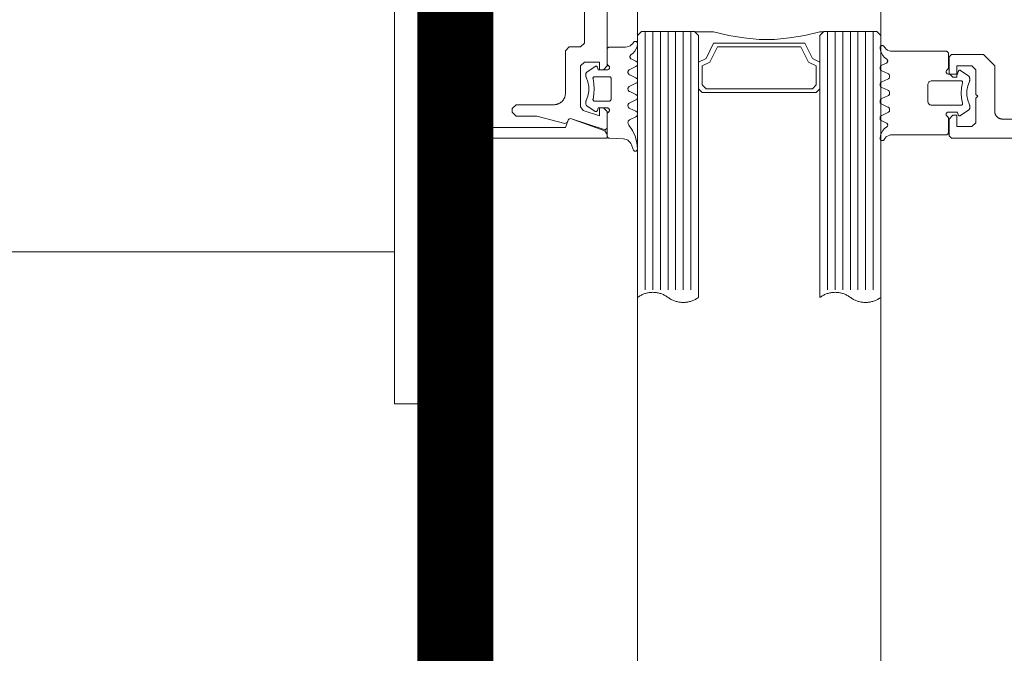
# Model space of a CAD drawing. Header units: millimetres. Extents: x 7483 to 13091, y 8111 to 13871.
# Tile 111 of 256: x 8709.56 to 8722.51, y 9819.13 to 9827.47. Entities that reach past the tile are written whole.
import ezdxf

# ---------------------------------------------------------------- set-up
doc = ezdxf.new("R2010")
doc.units = ezdxf.units.MM
doc.linetypes.add('DASHED2', pattern=[0.375, 0.25, -0.125])
doc.linetypes.add('DGN_STYLE_2', pattern=[30.2, 18.12, -12.08])
doc.layers.add('a___wymiary', color=7, linetype='Continuous', lineweight=5, true_color=0x000000)
doc.layers.add('wymiary', color=7, linetype='Continuous', lineweight=5, true_color=0xb2b2b2)
for name, color, linetype, lineweight in [('A_zaluzje', 7, 'Continuous', 15), ('CZ-SR', 106, 'Continuous', 13), ('drzwi', 30, 'Continuous', 20)]:
    doc.layers.add(name, color=color, linetype=linetype, lineweight=lineweight)
doc.layers.add('Powierzchnie', color=21, linetype='DGN_STYLE_2', lineweight=15, plot=False)
doc.styles.add('Arial', font='arial.ttf')
doc.dimstyles.new('wymiary agp1', dxfattribs={"dimtxt": 16, "dimasz": 5, "dimexe": 30, "dimexo": 60, "dimgap": 1.8, "dimtad": 1, "dimdec": 3, "dimrnd": 0.5, "dimdsep": 46, "dimtxsty": 'Arial', "dimblk": 'znacznik', "dimcen": 1.5, "dimse1": 1, "dimse2": 1, "dimclrd": 256, "dimazin": 0, "dimtfac": 1, "dimtdec": 3, "dimtmove": 1, "dimatfit": 3, "dimldrblk": 'znacznik', "dimfxl": 0, "dimlwd": -1, "dimarcsym": 0})

# ---------------------------------------------------------------- blocks, each defined once
blk = doc.blocks.new('zw$58')
for p, q in [((6.352965, 6.757207), (6.278063, 6.650213)), ((6.870836, 6.650213), (6.795885, 6.757207)), ((6.179918, 5.673681), (6.20819, 5.613097)), ((6.2807, 5.613097), (6.3182, 5.693505)), ((6.390709, 5.693505), (6.428209, 5.613097)), ((6.50067, 5.613097), (6.53817, 5.693505)), ((6.61068, 5.693505), (6.64818, 5.613097)), ((6.72069, 5.613097), (6.75819, 5.693505)), ((6.8307, 5.693505), (6.8682, 5.613097)), ((6.940709, 5.613097), (6.968932, 5.673681)), ((5.765458, 5.500001), (9.165458, 5.500001)), ((5.765458, 5.400001), (9.165458, 5.400001)), ((5.765458, 5.300001), (9.165458, 5.300001)), ((5.765458, 5.200001), (9.165458, 5.200001)), ((5.765458, 5.100001), (9.165458, 5.100001)), ((5.765458, 5.000001), (9.165458, 5.000001)), ((5.765458, 4.900001), (9.165458, 4.900001)), ((5.765458, 3.100001), (9.165458, 3.100001)), ((5.765458, 3.000001), (9.165458, 3.000001)), ((5.765458, 2.900001), (9.165458, 2.900001)), ((5.765458, 2.800001), (9.165458, 2.800001)), ((5.765458, 2.700001), (9.165458, 2.700001)), ((5.765458, 2.600001), (9.165458, 2.600001)), ((5.765458, 2.500001), (9.165458, 2.500001)), ((6.125042, 2.31632), (6.153313, 2.376909)), ((6.225823, 2.376909), (6.263323, 2.296495)), ((6.335833, 2.296495), (6.373284, 2.376909)), ((6.445794, 2.376909), (6.483294, 2.296495)), ((6.555803, 2.296495), (6.593303, 2.376909)), ((6.665813, 2.376909), (6.703313, 2.296495)), ((6.775823, 2.296495), (6.813323, 2.376909)), ((7.319817, 2.341814), (7.257952, 2.319304)), ((7.179192, 2.212816), (7.169524, 2.028435)), ((7.17343, 2.233617), (7.17343, 2.233617)), ((7.17343, 2.138372), (7.17343, 2.138372)), ((6.36386, 2.04312), (6.36386, 2.04312)), ((6.768645, 1.995494), (6.768645, 1.995494)), ((6.22094, 1.852617), (6.22094, 1.852617)), ((6.298089, 1.732793), (6.223186, 1.839788)), ((6.81596, 1.839788), (6.741009, 1.732793)), ((6.768645, 1.900243), (6.768645, 1.900243))]:
    blk.add_line(p, q)
for points in [[(6.916666, 8.0002), (6.916666, 7.2002), (6.916571, 7.195838), (6.916285, 7.191485), (6.91581, 7.187147), (6.915147, 7.182835), (6.914296, 7.178556), (6.913259, 7.174318), (6.912038, 7.17013), (6.910635, 7.165998), (6.909054, 7.161932), (6.907297, 7.157938), (6.905367, 7.154025), (6.903269, 7.1502), (6.901005, 7.14647), (6.898581, 7.142842), (6.896001, 7.139324), (6.89327, 7.135921), (6.890394, 7.132641), (6.887377, 7.129489), (6.884225, 7.126472), (6.880945, 7.123596), (6.877542, 7.120865), (6.874024, 7.118285), (6.870396, 7.115861), (6.866666, 7.113598), (6.862841, 7.111499), (6.858928, 7.109569), (6.854934, 7.107812), (6.850868, 7.106231), (6.846737, 7.104828), (6.842548, 7.103608), (6.83831, 7.10257), (6.834031, 7.101719), (6.829719, 7.101056), (6.825382, 7.100581), (6.821028, 7.100295), (6.816666, 7.1002), (6.216666, 7.1002), (6.066666, 6.9502), (6.066666, 6.5302), (6.096666, 6.5002), (6.316666, 6.5002), (6.366666, 6.5502), (6.366666, 6.6002), (6.216666, 6.6002), (6.216666, 6.8002), (6.266666, 6.8502), (6.591666, 6.8502), (6.616666, 6.8752), (6.641666, 6.8502), (6.966666, 6.8502), (7.016666, 6.8002), (7.016666, 6.6002), (6.866666, 6.6002), (6.866666, 6.5502), (6.916666, 6.5002), (7.136666, 6.5002), (7.166666, 6.5302), (7.166666, 14.7502)], [(6.420685, 6.766745), (6.41746, 6.768152), (6.414092, 6.769172), (6.410628, 6.769791), (6.407116, 6.77), (6.377526, 6.77), (6.371804, 6.769445), (6.366294, 6.767809), (6.361196, 6.765153), (6.356699, 6.761573), (6.352967, 6.757202)], [(6.420692, 6.766753), (6.47998, 6.743386), (6.542587, 6.731494), (6.606312, 6.731494), (6.668919, 6.743386), (6.728207, 6.766753)], [(6.795916, 6.757225), (6.792857, 6.760918), (6.789249, 6.764077), (6.785184, 6.766621), (6.780765, 6.768485), (6.776105, 6.769621), (6.771325, 6.77), (6.741783, 6.77), (6.738269, 6.769796), (6.734803, 6.769183), (6.731432, 6.768167), (6.728204, 6.766764)], [(6.268456, 6.475009), (6.271455, 6.470724), (6.275153, 6.467025), (6.279437, 6.464025), (6.284177, 6.461814), (6.289229, 6.460459), (6.29444, 6.460003), (6.299651, 6.460458), (6.304703, 6.46181), (6.309444, 6.46402), (6.313729, 6.467019), (6.317428, 6.470717), (6.320429, 6.475001), (6.32264, 6.47974), (6.323994, 6.484792), (6.32445, 6.490001), (6.32445, 6.610003), (6.289244, 6.619426)], [(6.278065, 6.650215), (6.276323, 6.647197), (6.275132, 6.643923), (6.274526, 6.640492), (6.274525, 6.637008), (6.275128, 6.633577), (6.276318, 6.630302), (6.278057, 6.627283), (6.280294, 6.624613), (6.282961, 6.622371), (6.285975, 6.620626), (6.289247, 6.61943)], [(6.439438, 6.676828), (6.435844, 6.677415), (6.432203, 6.67734), (6.428637, 6.676605), (6.425262, 6.675236), (6.422192, 6.673277), (6.419528, 6.670794), (6.417358, 6.667869), (6.415755, 6.664598), (6.414771, 6.661091), (6.41444, 6.657463), (6.41444, 6.27), (6.415199, 6.261318), (6.417455, 6.252899), (6.421138, 6.245), (6.426138, 6.237861), (6.4323, 6.231698), (6.43944, 6.226699), (6.447339, 6.223015), (6.455757, 6.22076), (6.46444, 6.22), (6.684459, 6.22), (6.693142, 6.22076), (6.70156, 6.223015), (6.709459, 6.226699), (6.716599, 6.231698), (6.722761, 6.237861), (6.727761, 6.245), (6.731444, 6.252899), (6.7337, 6.261318), (6.734459, 6.27), (6.734459, 6.657463), (6.734128, 6.661089), (6.733144, 6.664594), (6.731541, 6.667862), (6.729371, 6.670787), (6.726707, 6.67327), (6.723636, 6.675229), (6.720261, 6.6766), (6.716693, 6.677338), (6.71305, 6.677416), (6.709454, 6.676834)], [(6.439443, 6.676829), (6.506404, 6.663984), (6.57445, 6.659679), (6.642495, 6.663984), (6.709457, 6.676829)], [(6.880431, 6.474988), (6.87743, 6.470707), (6.87373, 6.467012), (6.869445, 6.464015), (6.864705, 6.461808), (6.859654, 6.460456), (6.854445, 6.460003), (6.849235, 6.46046), (6.844185, 6.461814), (6.839446, 6.464025), (6.835163, 6.467024), (6.831466, 6.470722), (6.828468, 6.475005), (6.826258, 6.479743), (6.824905, 6.484793), (6.82445, 6.490001), (6.82445, 6.610003), (6.859606, 6.619426)], [(6.859606, 6.619418), (6.862885, 6.620607), (6.865907, 6.622349), (6.86858, 6.624588), (6.870824, 6.627259), (6.87257, 6.630279), (6.873765, 6.633556), (6.874373, 6.636991), (6.874374, 6.640479), (6.87377, 6.643915), (6.872578, 6.647193), (6.870834, 6.650215)], [(5.963608, 5.646098), (5.980964, 5.65806), (5.995959, 5.672875), (6.00813, 5.690084), (6.017102, 5.709158), (6.022599, 5.729508), (6.02445, 5.750505), (6.02445, 6.460003), (6.024905, 6.465209), (6.026258, 6.470258), (6.028466, 6.474995), (6.031463, 6.479277), (6.035158, 6.482974), (6.039439, 6.485974), (6.044175, 6.488186), (6.049223, 6.489542), (6.05443, 6.490001), (6.242467, 6.490001), (6.247679, 6.489549), (6.252734, 6.488199), (6.257477, 6.485991), (6.261765, 6.482993), (6.265467, 6.479296), (6.26847, 6.475012)], [(7.185291, 5.646098), (7.167935, 5.65806), (7.15294, 5.672875), (7.140769, 5.690084), (7.131797, 5.709158), (7.1263, 5.729508), (7.12445, 5.750505), (7.12445, 6.460003), (7.123993, 6.465215), (7.122637, 6.470268), (7.120425, 6.475009), (7.117422, 6.479294), (7.11372, 6.482992), (7.109432, 6.48599), (7.104688, 6.488199), (7.099633, 6.489549), (7.09442, 6.490001), (6.906383, 6.490001), (6.901175, 6.489542), (6.896127, 6.488185), (6.89139, 6.485973), (6.887109, 6.482972), (6.883414, 6.479274), (6.880417, 6.474991)], [(6.390679, 5.693494), (6.387195, 5.699534), (6.382716, 5.704877), (6.377377, 5.70936), (6.371341, 5.712848), (6.364791, 5.715235), (6.357926, 5.716447), (6.350955, 5.716449), (6.344089, 5.71524), (6.337538, 5.712857), (6.3315, 5.709372), (6.326159, 5.704891), (6.321677, 5.699551), (6.31819, 5.693513)], [(6.610689, 5.693513), (6.607203, 5.699551), (6.602721, 5.704891), (6.597379, 5.709372), (6.591341, 5.712857), (6.58479, 5.71524), (6.577925, 5.716449), (6.570954, 5.716447), (6.564089, 5.715235), (6.557539, 5.712848), (6.551503, 5.70936), (6.546164, 5.704877), (6.541685, 5.699534), (6.538201, 5.693494)], [(6.830711, 5.693504), (6.827224, 5.699542), (6.82274, 5.704884), (6.817397, 5.709366), (6.811356, 5.712852), (6.804802, 5.715237), (6.797932, 5.716448), (6.790957, 5.716448), (6.784088, 5.715237), (6.777533, 5.712852), (6.771492, 5.709366), (6.766149, 5.704884), (6.761666, 5.699542), (6.758178, 5.693504)], [(5.963602, 5.646108), (5.959389, 5.643225), (5.955726, 5.639671), (5.952719, 5.635547), (5.950455, 5.630974), (5.948998, 5.626082), (5.948392, 5.621015), (5.948654, 5.615918), (5.949776, 5.61094), (5.951726, 5.606224), (5.954448, 5.601906), (5.957862, 5.598112), (5.961869, 5.594951), (5.966355, 5.592516), (5.971189, 5.590876), (5.97623, 5.590078), (5.981334, 5.590147)], [(5.981334, 5.590144), (6.015944, 5.596665), (6.048873, 5.609155), (6.079101, 5.627228), (6.10569, 5.650322), (6.127816, 5.677723)], [(6.179937, 5.673687), (6.177292, 5.678255), (6.173888, 5.68229), (6.169828, 5.685666), (6.16524, 5.688278), (6.160265, 5.690045), (6.155057, 5.690913), (6.149778, 5.690855), (6.14459, 5.689873), (6.139655, 5.687997), (6.135125, 5.685285), (6.131141, 5.681821), (6.127826, 5.677713)], [(6.208178, 5.613098), (6.211666, 5.607059), (6.216149, 5.601718), (6.221492, 5.597236), (6.227533, 5.593749), (6.234088, 5.591364), (6.240957, 5.590154), (6.247932, 5.590154), (6.254802, 5.591364), (6.261356, 5.593749), (6.267397, 5.597236), (6.27274, 5.601718), (6.277224, 5.607059), (6.280711, 5.613098)], [(6.4282, 5.613089), (6.431686, 5.607052), (6.436166, 5.601713), (6.441506, 5.597233), (6.447542, 5.593748), (6.454091, 5.591364), (6.460955, 5.590153), (6.467924, 5.590153), (6.474788, 5.591364), (6.481337, 5.593748), (6.487374, 5.597233), (6.492713, 5.601713), (6.497194, 5.607052), (6.50068, 5.613089)], [(6.648168, 5.613098), (6.651656, 5.607059), (6.656139, 5.601718), (6.661483, 5.597236), (6.667523, 5.593749), (6.674078, 5.591364), (6.680947, 5.590154), (6.687923, 5.590154), (6.694792, 5.591364), (6.701346, 5.593749), (6.707387, 5.597236), (6.71273, 5.601718), (6.717214, 5.607059), (6.720701, 5.613098)], [(6.86819, 5.613089), (6.871677, 5.607051), (6.876159, 5.601711), (6.8815, 5.59723), (6.887538, 5.593745), (6.894089, 5.591362), (6.900955, 5.590153), (6.907926, 5.590154), (6.914791, 5.591367), (6.921341, 5.593754), (6.927377, 5.597242), (6.932716, 5.601725), (6.937195, 5.607068), (6.940679, 5.613107)], [(7.021021, 5.677724), (7.017707, 5.681831), (7.013724, 5.685293), (7.009197, 5.688002), (7.004266, 5.689876), (6.999082, 5.690856), (6.993807, 5.690912), (6.988604, 5.690042), (6.983634, 5.688273), (6.979051, 5.685659), (6.974996, 5.682282), (6.971596, 5.678247), (6.968956, 5.673677)], [(7.021034, 5.677723), (7.043167, 5.650315), (7.069765, 5.627216), (7.100003, 5.609142), (7.132944, 5.596654), (7.167565, 5.590139)], [(7.167564, 5.590142), (7.172663, 5.590082), (7.177698, 5.590885), (7.182524, 5.592529), (7.187002, 5.594966), (7.191003, 5.598126), (7.194411, 5.601917), (7.197128, 5.606231), (7.199075, 5.610943), (7.200196, 5.615916), (7.200458, 5.621007), (7.199855, 5.626069), (7.198403, 5.630955), (7.196144, 5.635526), (7.193144, 5.639648), (7.189489, 5.643202), (7.185286, 5.646087)], [(5.767458, 3.152001), (5.767458, 3.400001), (5.817458, 3.600001), (5.847458, 3.800001), (5.867458, 4.000001), (5.867458, 4.200001), (5.847458, 4.400001), (5.817458, 4.600001), (5.767458, 4.800001), (5.767458, 4.848001)], [(5.817458, 4.800001), (6.167458, 4.800001), (6.117458, 4.700001), (5.917458, 4.600001), (5.917458, 3.400001), (6.117458, 3.300001), (6.167458, 3.200001), (5.817458, 3.200001)], [(5.926458, 2.399859), (5.921354, 2.399928), (5.916312, 2.399131), (5.911479, 2.39749), (5.906993, 2.395054), (5.902985, 2.391893), (5.899571, 2.388099), (5.89685, 2.383781), (5.8949, 2.379064), (5.893778, 2.374085), (5.893516, 2.368987), (5.894122, 2.363919), (5.895579, 2.359028), (5.897843, 2.354453), (5.900851, 2.350329), (5.904514, 2.346775), (5.908726, 2.343892)], [(6.213592, 2.01499), (6.210589, 2.010707), (6.206887, 2.007011), (6.2026, 2.004014), (6.197857, 2.001807), (6.192803, 2.000457), (6.187591, 2.000005), (5.999553, 2.000005), (5.994347, 2.000461), (5.9893, 2.001814), (5.984563, 2.004024), (5.980282, 2.007023), (5.976587, 2.010721), (5.97359, 2.015004), (5.971381, 2.019744), (5.970028, 2.024795), (5.969573, 2.030004), (5.969573, 2.239501), (5.967722, 2.260494), (5.962225, 2.280839), (5.953254, 2.299909), (5.941084, 2.317116), (5.926092, 2.331929), (5.908738, 2.343891)], [(6.07294, 2.312277), (6.050814, 2.339678), (6.024225, 2.362773), (5.993997, 2.380845), (5.961067, 2.393336), (5.926458, 2.399856)], [(6.225791, 2.3769), (6.222307, 2.382939), (6.217828, 2.388282), (6.212489, 2.392765), (6.206453, 2.396253), (6.199904, 2.398639), (6.193039, 2.399852), (6.186069, 2.399854), (6.179204, 2.398645), (6.172653, 2.396262), (6.166615, 2.392777), (6.161274, 2.388296), (6.156792, 2.382956), (6.153305, 2.376918)], [(6.445802, 2.376918), (6.442315, 2.382956), (6.437833, 2.388296), (6.432492, 2.392777), (6.426454, 2.396262), (6.419903, 2.398645), (6.413038, 2.399854), (6.406068, 2.399852), (6.399203, 2.398639), (6.392654, 2.396253), (6.386618, 2.392765), (6.381279, 2.388282), (6.3768, 2.382939), (6.373316, 2.3769)], [(6.665824, 2.376909), (6.662336, 2.382948), (6.657853, 2.388289), (6.65251, 2.392771), (6.646469, 2.396257), (6.639915, 2.398642), (6.633046, 2.399853), (6.626071, 2.399853), (6.619202, 2.398642), (6.612648, 2.396257), (6.606607, 2.392771), (6.601264, 2.388289), (6.596781, 2.382948), (6.593293, 2.376909)], [(6.885801, 2.3769), (6.882317, 2.382939), (6.877838, 2.388282), (6.872499, 2.392765), (6.866463, 2.396253), (6.859914, 2.398639), (6.853049, 2.399852), (6.846078, 2.399854), (6.839213, 2.398645), (6.832662, 2.396262), (6.826625, 2.392777), (6.821284, 2.388296), (6.816802, 2.382956), (6.813315, 2.376918)], [(6.885833, 2.376909), (6.920598, 2.302269), (6.925192, 2.294389), (6.931142, 2.287474), (6.938248, 2.281755), (6.946276, 2.277423), (6.954957, 2.274621), (6.964002, 2.273442), (6.973111, 2.273927), (6.98198, 2.276059), (6.990315, 2.279766), (6.997837, 2.284926)], [(7.309075, 2.399997), (7.225042, 2.391525), (7.143634, 2.36903), (7.067174, 2.333153), (6.997843, 2.284919)], [(7.319817, 2.341817), (7.32458, 2.344043), (7.328882, 2.347067), (7.332589, 2.350796), (7.335588, 2.355114), (7.337787, 2.359889), (7.339119, 2.364975), (7.339543, 2.370216), (7.339045, 2.37545), (7.337641, 2.380516), (7.335374, 2.38526), (7.332314, 2.389535), (7.328554, 2.393211), (7.324211, 2.396173), (7.319417, 2.398333), (7.314319, 2.399622), (7.309075, 2.400001)], [(6.072951, 2.312287), (6.076266, 2.308178), (6.08025, 2.304715), (6.08478, 2.302003), (6.089714, 2.300127), (6.094902, 2.299145), (6.100181, 2.299087), (6.105388, 2.299955), (6.110363, 2.301723), (6.114951, 2.304334), (6.11901, 2.30771), (6.122414, 2.311744), (6.125059, 2.316313)], [(6.263316, 2.296488), (6.266803, 2.290452), (6.271285, 2.285112), (6.276626, 2.280633), (6.282663, 2.277149), (6.289214, 2.274766), (6.296079, 2.273557), (6.303049, 2.273559), (6.309913, 2.274771), (6.316462, 2.277157), (6.322498, 2.280645), (6.327836, 2.285127), (6.332316, 2.290469), (6.3358, 2.296507)], [(6.483284, 2.296498), (6.486772, 2.29046), (6.491256, 2.28512), (6.496599, 2.280639), (6.502639, 2.277153), (6.509193, 2.274769), (6.516061, 2.273558), (6.523036, 2.273558), (6.529904, 2.274769), (6.536458, 2.277153), (6.542499, 2.280639), (6.547842, 2.28512), (6.552325, 2.29046), (6.555813, 2.296498)], [(6.703306, 2.296488), (6.706793, 2.290452), (6.711275, 2.285112), (6.716616, 2.280633), (6.722654, 2.277149), (6.729204, 2.274766), (6.736069, 2.273557), (6.743039, 2.273559), (6.749903, 2.274771), (6.756452, 2.277157), (6.762488, 2.280645), (6.767827, 2.285127), (6.772306, 2.290469), (6.77579, 2.296507)], [(7.257949, 2.319293), (7.239771, 2.310898), (7.223242, 2.299597), (7.208822, 2.285706), (7.196913, 2.269612), (7.187846, 2.251761), (7.181873, 2.232653), (7.179161, 2.212817)], [(4.666666, 0.182364), (6.925329, 0.160956), (6.929718, 0.161011), (6.934101, 0.161258), (6.938468, 0.161697), (6.942812, 0.162328), (6.947123, 0.163149), (6.951395, 0.164158), (6.955619, 0.165353), (6.959785, 0.166733), (6.963888, 0.168294), (6.967917, 0.170034), (6.971867, 0.171948), (6.975729, 0.174035), (6.979495, 0.176289), (6.983159, 0.178705), (6.986714, 0.181281), (6.990152, 0.18401), (6.993466, 0.186887), (6.996652, 0.189907), (6.999702, 0.193063), (7.00261, 0.196351), (7.005371, 0.199763), (7.00798, 0.203292), (7.010432, 0.206933), (7.012721, 0.210678), (7.014844, 0.21452), (7.016796, 0.218451), (7.018574, 0.222464), (7.020174, 0.226552), (7.021593, 0.230705), (7.022829, 0.234917), (7.023878, 0.239179), (7.024739, 0.243483), (7.025411, 0.247821), (7.025892, 0.252183), (7.026181, 0.256563), (7.026277, 0.260952), (7.026277, 1.452461), (6.919826, 1.491206), (6.907872, 1.516841), (7.071754, 1.967101), (7.118738, 2), (7.166666, 2), (7.166666, 0.25), (7.166428, 0.239095), (7.165715, 0.228211), (7.164527, 0.217369), (7.162868, 0.206588), (7.16074, 0.19589), (7.158147, 0.185295), (7.155095, 0.174824), (7.151589, 0.164495), (7.147636, 0.154329), (7.143243, 0.144346), (7.138419, 0.134563), (7.133172, 0.125), (7.127514, 0.115675), (7.121454, 0.106606), (7.115004, 0.09781), (7.108177, 0.089303), (7.100985, 0.081103), (7.093443, 0.073223), (7.085564, 0.065681), (7.077363, 0.058489), (7.068856, 0.051662), (7.06006, 0.045212), (7.050991, 0.039152), (7.041666, 0.033494), (7.032103, 0.028247), (7.022321, 0.023423), (7.012337, 0.01903), (7.002171, 0.015077), (6.991842, 0.011571), (6.981371, 0.008519), (6.970776, 0.005926), (6.960078, 0.003798), (6.949298, 0.002139), (6.938455, 0.000951), (6.927571, 0.000238), (6.916666, 0), (2.416666, 0)], [(4.692637, 1.7), (5.917637, 1.7), (5.967637, 1.65), (5.967637, 1.5), (6.017637, 1.45), (6.577637, 1.45), (6.58418, 1.449857), (6.59071, 1.449429), (6.597216, 1.448717), (6.603684, 1.447721), (6.610103, 1.446445), (6.61646, 1.444889), (6.622743, 1.443058), (6.62894, 1.440954), (6.635039, 1.438582), (6.64103, 1.435946), (6.646899, 1.433052), (6.652637, 1.429904), (6.658232, 1.426509), (6.663673, 1.422873), (6.668951, 1.419003), (6.674055, 1.414907), (6.678975, 1.410592), (6.683703, 1.406066), (6.688229, 1.401339), (6.692544, 1.396418), (6.69664, 1.391314), (6.70051, 1.386037), (6.704146, 1.380595), (6.707541, 1.375), (6.710689, 1.369262), (6.713583, 1.363393), (6.716219, 1.357403), (6.718591, 1.351303), (6.720694, 1.345106), (6.722526, 1.338823), (6.724081, 1.332466), (6.725358, 1.326047), (6.726354, 1.319579), (6.727066, 1.313073), (6.727494, 1.306543), (6.727637, 1.3), (6.727637, 0.8), (6.777637, 0.75), (6.827637, 0.75), (6.877637, 0.8), (6.877637, 1.072408), (6.976615, 1.441798), (6.957863, 1.477766), (6.920819, 1.491198), (6.908608, 1.516156), (7.056666, 1.973844), (7.037637, 2), (6.817637, 2), (6.767637, 1.95), (6.767637, 1.900499), (6.875286, 1.900499), (6.805448, 1.684611), (6.757875, 1.65), (6.217637, 1.65), (6.167637, 1.7), (6.167637, 1.900499), (6.267637, 1.900499), (6.267637, 1.95), (6.217637, 2), (3.117637, 2)], [(6.234368, 1.87058), (6.269573, 1.880004), (6.269573, 2.000005), (6.269117, 2.005215), (6.267762, 2.010267), (6.265551, 2.015007), (6.26255, 2.019291), (6.258851, 2.022988), (6.254565, 2.025987), (6.249824, 2.028197), (6.244771, 2.029549), (6.239561, 2.030004), (6.23435, 2.029547), (6.229298, 2.028191), (6.224558, 2.02598), (6.220274, 2.022978), (6.216577, 2.019279), (6.213578, 2.014994)], [(6.654535, 1.813178), (6.658129, 1.812591), (6.661769, 1.812666), (6.665336, 1.8134), (6.66871, 1.814769), (6.67178, 1.816727), (6.674444, 1.81921), (6.676614, 1.822134), (6.678218, 1.825404), (6.679202, 1.82891), (6.679534, 1.832537), (6.679534, 2.030004), (6.679231, 2.033474), (6.67833, 2.036839), (6.676859, 2.039997), (6.674863, 2.042852), (6.672402, 2.045317), (6.66955, 2.047317), (6.666395, 2.048792), (6.663032, 2.049697), (6.659563, 2.050005), (6.379534, 2.050005), (6.376065, 2.049697), (6.372702, 2.048792), (6.369547, 2.047317), (6.366695, 2.045317), (6.364234, 2.042852), (6.362238, 2.039997), (6.360767, 2.036839), (6.359867, 2.033474), (6.359563, 2.030004), (6.359563, 1.832537), (6.359895, 1.82891), (6.36088, 1.825404), (6.362483, 1.822134), (6.364653, 1.81921), (6.367317, 1.816727), (6.370387, 1.814769), (6.373761, 1.8134), (6.377328, 1.812666), (6.380968, 1.812591), (6.384562, 1.813178)], [(6.825517, 2.015004), (6.822519, 2.019288), (6.818824, 2.022985), (6.814543, 2.025985), (6.809807, 2.028195), (6.80476, 2.029548), (6.799554, 2.030004), (6.794348, 2.029548), (6.7893, 2.028195), (6.784564, 2.025985), (6.780284, 2.022986), (6.776588, 2.019288), (6.773591, 2.015005), (6.771382, 2.010265), (6.770029, 2.005214), (6.769573, 2.000005), (6.769573, 1.880004), (6.804729, 1.87058)], [(6.825542, 2.015011), (6.828539, 2.010729), (6.832234, 2.007032), (6.836515, 2.004032), (6.841251, 2.001821), (6.846299, 2.000465), (6.851507, 2.000005), (7.139544, 2.000005), (7.144585, 2.000427), (7.149484, 2.00169), (7.154101, 2.003759), (7.158305, 2.006573), (7.161976, 2.010053), (7.16501, 2.014101), (7.167321, 2.0186), (7.168842, 2.023424), (7.169532, 2.028435)], [(6.234371, 1.87057), (6.231099, 1.869375), (6.228084, 1.86763), (6.225418, 1.865388), (6.223181, 1.862718), (6.221441, 1.859699), (6.220252, 1.856425), (6.219648, 1.852994), (6.21965, 1.84951), (6.220256, 1.846079), (6.221448, 1.842805), (6.223189, 1.839788)], [(6.654538, 1.813178), (6.587585, 1.826018), (6.519549, 1.830321), (6.451512, 1.826018), (6.384559, 1.813178)], [(6.81596, 1.8398), (6.817702, 1.842819), (6.818894, 1.846094), (6.819498, 1.849526), (6.819496, 1.853011), (6.818889, 1.856443), (6.817695, 1.859717), (6.815949, 1.862734), (6.813706, 1.865403), (6.811033, 1.867643), (6.808012, 1.869385), (6.804734, 1.870576)], [(6.298092, 1.732797), (6.301824, 1.728426), (6.306321, 1.724847), (6.311418, 1.722191), (6.316928, 1.720555), (6.322649, 1.72), (6.352239, 1.72), (6.355752, 1.720209), (6.359216, 1.720828), (6.362584, 1.721849), (6.36581, 1.723257)], [(6.673335, 1.723238), (6.614045, 1.746608), (6.551435, 1.758504), (6.487705, 1.758508), (6.425094, 1.74662), (6.365801, 1.723258)], [(6.673326, 1.723237), (6.676555, 1.721833), (6.679926, 1.720818), (6.683392, 1.720204), (6.686907, 1.72), (6.716448, 1.72), (6.722167, 1.720551), (6.727675, 1.722183), (6.732772, 1.724837), (6.737269, 1.728415), (6.741001, 1.732786)]]:
    blk.add_lwpolyline(points)
for points in [[(5.815458, 4.800001), (9.265458, 4.800001), (9.25848, 4.80966), (9.251851, 4.819563), (9.245581, 4.829696), (9.239677, 4.840046), (9.234147, 4.850601), (9.228997, 4.861347), (9.224235, 4.87227), (9.219866, 4.883356), (9.215897, 4.894592), (9.212331, 4.905962), (9.209174, 4.917452), (9.20643, 4.929048), (9.204102, 4.940734), (9.202194, 4.952497), (9.200706, 4.96432), (9.199643, 4.976188), (9.199004, 4.988087), (9.198791, 5.000001), (9.199004, 5.011915), (9.199643, 5.023814), (9.200706, 5.035683), (9.202194, 5.047506), (9.204102, 5.059268), (9.20643, 5.070954), (9.209174, 5.08255), (9.212331, 5.09404), (9.215897, 5.10541), (9.219866, 5.116646), (9.224235, 5.127732), (9.228997, 5.138655), (9.234147, 5.149401), (9.239677, 5.159956), (9.245581, 5.170307), (9.251851, 5.18044), (9.25848, 5.190342), (9.265458, 5.200001), (9.272436, 5.20966), (9.279064, 5.219563), (9.285335, 5.229696), (9.291239, 5.240046), (9.296769, 5.250601), (9.301918, 5.261347), (9.306681, 5.27227), (9.311049, 5.283356), (9.315019, 5.294592), (9.318584, 5.305962), (9.321741, 5.317452), (9.324485, 5.329048), (9.326813, 5.340734), (9.328722, 5.352497), (9.330209, 5.36432), (9.331273, 5.376188), (9.331911, 5.388087), (9.332124, 5.400001), (9.331911, 5.411915), (9.331273, 5.423814), (9.330209, 5.435683), (9.328722, 5.447506), (9.326813, 5.459268), (9.324485, 5.470954), (9.321741, 5.48255), (9.318584, 5.49404), (9.315019, 5.50541), (9.311049, 5.516646), (9.306681, 5.527732), (9.301918, 5.538655), (9.296769, 5.549401), (9.291239, 5.559956), (9.285335, 5.570307), (9.279064, 5.58044), (9.272436, 5.590342), (9.265458, 5.600001), (5.815458, 5.600001), (5.765458, 5.550001), (5.765458, 4.850001), (5.815458, 4.800001)], [(6.517458, 3.200001), (6.567458, 3.250001), (6.567458, 4.750001), (6.517458, 4.800001), (6.167458, 4.800001), (6.117458, 4.700001), (5.917458, 4.600001), (5.917458, 3.400001), (6.117458, 3.300001), (6.167458, 3.200001), (6.517458, 3.200001)], [(6.467458, 3.250001), (6.517458, 3.300001), (6.517458, 4.700001), (6.467458, 4.750001), (6.217458, 4.750001), (6.167458, 4.650001), (5.967458, 4.550001), (5.967458, 3.450001), (6.167458, 3.350001), (6.217458, 3.250001), (6.467458, 3.250001)], [(5.815458, 2.400001), (9.265458, 2.400001), (9.25848, 2.40966), (9.251851, 2.419563), (9.245581, 2.429696), (9.239677, 2.440046), (9.234147, 2.450601), (9.228997, 2.461347), (9.224235, 2.47227), (9.219866, 2.483356), (9.215897, 2.494592), (9.212331, 2.505962), (9.209174, 2.517452), (9.20643, 2.529048), (9.204102, 2.540734), (9.202194, 2.552497), (9.200706, 2.56432), (9.199643, 2.576188), (9.199004, 2.588087), (9.198791, 2.600001), (9.199004, 2.611915), (9.199643, 2.623814), (9.200706, 2.635683), (9.202194, 2.647506), (9.204102, 2.659268), (9.20643, 2.670954), (9.209174, 2.68255), (9.212331, 2.69404), (9.215897, 2.70541), (9.219866, 2.716646), (9.224235, 2.727732), (9.228997, 2.738655), (9.234147, 2.749401), (9.239677, 2.759956), (9.245581, 2.770307), (9.251851, 2.78044), (9.25848, 2.790342), (9.265458, 2.800001), (9.272436, 2.80966), (9.279064, 2.819563), (9.285335, 2.829696), (9.291239, 2.840046), (9.296769, 2.850601), (9.301918, 2.861347), (9.306681, 2.87227), (9.311049, 2.883356), (9.315019, 2.894592), (9.318584, 2.905962), (9.321741, 2.917452), (9.324485, 2.929048), (9.326813, 2.940734), (9.328722, 2.952497), (9.330209, 2.96432), (9.331273, 2.976188), (9.331911, 2.988087), (9.332124, 3.000001), (9.331911, 3.011915), (9.331273, 3.023814), (9.330209, 3.035683), (9.328722, 3.047506), (9.326813, 3.059268), (9.324485, 3.070954), (9.321741, 3.08255), (9.318584, 3.09404), (9.315019, 3.10541), (9.311049, 3.116646), (9.306681, 3.127732), (9.301918, 3.138655), (9.296769, 3.149401), (9.291239, 3.159956), (9.285335, 3.170307), (9.279064, 3.18044), (9.272436, 3.190342), (9.265458, 3.200001), (5.815458, 3.200001), (5.765458, 3.150001), (5.765458, 2.450001), (5.815458, 2.400001)]]:
    blk.add_lwpolyline(points, close=True)
blk = doc.blocks.new('gfhgfhhf')
at = {"layer": 'drzwi'}
for points in [[(8205.253, 5883.936), (8205.253, 5156.151)], [(8207.653, 5878.912), (8207.653, 5174.799)], [(8210.853, 5878.918), (8210.853, 5174.799)]]:
    blk.add_lwpolyline(points, dxfattribs=at)
at = {"layer": 'drzwi', "rotation": 270}
blk.add_blockref('zw$58', (8205.253, 5769.322), dxfattribs=at)
blk = doc.blocks.new('ghgfhgfhhaasdsd')
at = {"layer": 'A_zaluzje', "linetype": 'DASHED2', "ltscale": 100}
for points in [[(-2228.385, 13692.869), (-2229.185, 13692.869), (-2229.185, 13704.869), (-2228.385, 13704.869), (-2228.385, 13692.869)], [(-2229.185, 13694.869), (-2252.385, 13694.869), (-2252.385, 13702.869)]]:
    blk.add_lwpolyline(points, dxfattribs=at)
blk = doc.blocks.new('znacznik')
at = {"layer": 'a___wymiary'}
for p, q in [((0, 1.3936), (0, -1.3936)), ((1.3936, 0), (-1.3936, 0))]:
    blk.add_line(p, q, dxfattribs=at)
at = {"layer": 'a___wymiary', "const_width": 0.2}
blk.add_lwpolyline([(0.8759, 0.8759), (-0.8759, -0.8759)], dxfattribs=at)
blk = doc.blocks.new('*D1300')
at = {"layer": 'Defpoints', "color": 0, "transparency": 16777216}
for p in [(8585.286, 10666.857), (8719.654, 10666.857), (8722.028, 9219.562)]:
    blk.add_point(p, dxfattribs=at)
at = {"layer": 'wymiary', "color": 253, "true_color": 0x999999, "transparency": 16777216}
blk.add_line((8585.286, 9224.562), (8585.286, 10661.857), dxfattribs=at)
at = {"layer": 'wymiary', "color": 253, "true_color": 0x999999, "transparency": 16777216, "xscale": 5, "yscale": 5, "zscale": 5}
for p, rotation in [((8585.286, 10666.857), 90), ((8585.286, 9219.562), 270)]:
    blk.add_blockref('znacznik', p, dxfattribs=dict(at, rotation=rotation))
at = {"layer": 'wymiary', "color": 18, "true_color": 0x000000, "transparency": 16777216, "insert": (8575.317, 9943.209), "char_height": 16, "attachment_point": 5, "rotation": 90, "style": 'Arial'}
blk.add_mtext('1447.5', dxfattribs=at)
blk = doc.blocks.new('*D1303')
at = {"layer": 'Defpoints', "color": 0, "transparency": 16777216}
for p in [(8555.286, 11469.362), (10277.023, 11469.362), (8692.028, 9219.562)]:
    blk.add_point(p, dxfattribs=at)
at = {"layer": 'wymiary', "color": 253, "true_color": 0x999999, "transparency": 16777216}
blk.add_line((8555.286, 9224.562), (8555.286, 11464.362), dxfattribs=at)
at = {"layer": 'wymiary', "color": 253, "true_color": 0x999999, "transparency": 16777216, "xscale": 5, "yscale": 5, "zscale": 5}
for p, rotation in [((8555.286, 11469.362), 90), ((8555.286, 9219.562), 270)]:
    blk.add_blockref('znacznik', p, dxfattribs=dict(at, rotation=rotation))
at = {"layer": 'wymiary', "color": 18, "true_color": 0x000000, "transparency": 16777216, "insert": (8545.317, 10344.462), "char_height": 16, "attachment_point": 5, "rotation": 90, "style": 'Arial'}
blk.add_mtext('2250', dxfattribs=at)

msp = doc.modelspace()

# ---------------------------------------------------------------- linework, layer by layer
at = {"layer": 'Powierzchnie', "const_width": 1}
msp.add_lwpolyline([(8715.2884, 11179.7122), (8715.2884, 9219.8948), (12184.8952, 9219.9116), (12184.8952, 11469.7122), (10277.0247, 11469.7122), (10277.0247, 11179.7122), (8715.2884, 11179.7122)], dxfattribs=at)
at = {"layer": 'wymiary'}
msp.add_lwpolyline([(8715.2884, 9219.9116), (8715.2884, 11179.7122), (10277.0247, 11179.7122), (10277.0247, 11469.7122), (12184.8952, 11469.7122), (12184.8952, 9219.9116)], close=True, dxfattribs=at)

# ---------------------------------------------------------------- block references
at = {"layer": 'CZ-SR'}
for name, p in [('ghgfhgfhhaasdsd', (10943.6738, -3870.4523)), ('gfhgfhhf', (510.0352, 4063.7609))]:
    msp.add_blockref(name, p, dxfattribs=at)

# ---------------------------------------------------------------- dimensions: what is measured, and where the dimension line sits
at = {"layer": 'wymiary'}
for base, p1, p2, picture, middle in [((8555.2864, 11469.3622), (8692.0284, 9219.5616), (10277.0226, 11469.3622), '*D1303', (8545.3172, 10344.4619)), ((8585.2864, 10666.857), (8722.0284, 9219.5616), (8719.6544, 10666.857), '*D1300', (8575.3172, 9943.2093))]:
    dim = msp.add_linear_dim(base=base, p1=p1, p2=p2, angle=90, dimstyle='wymiary agp1', override={"dimblk": 'znacznik'}, dxfattribs=at)
    dim.commit()
    dim.dimension.update_dxf_attribs({"geometry": picture, "text_midpoint": middle})

doc.saveas('drawing.dxf')
